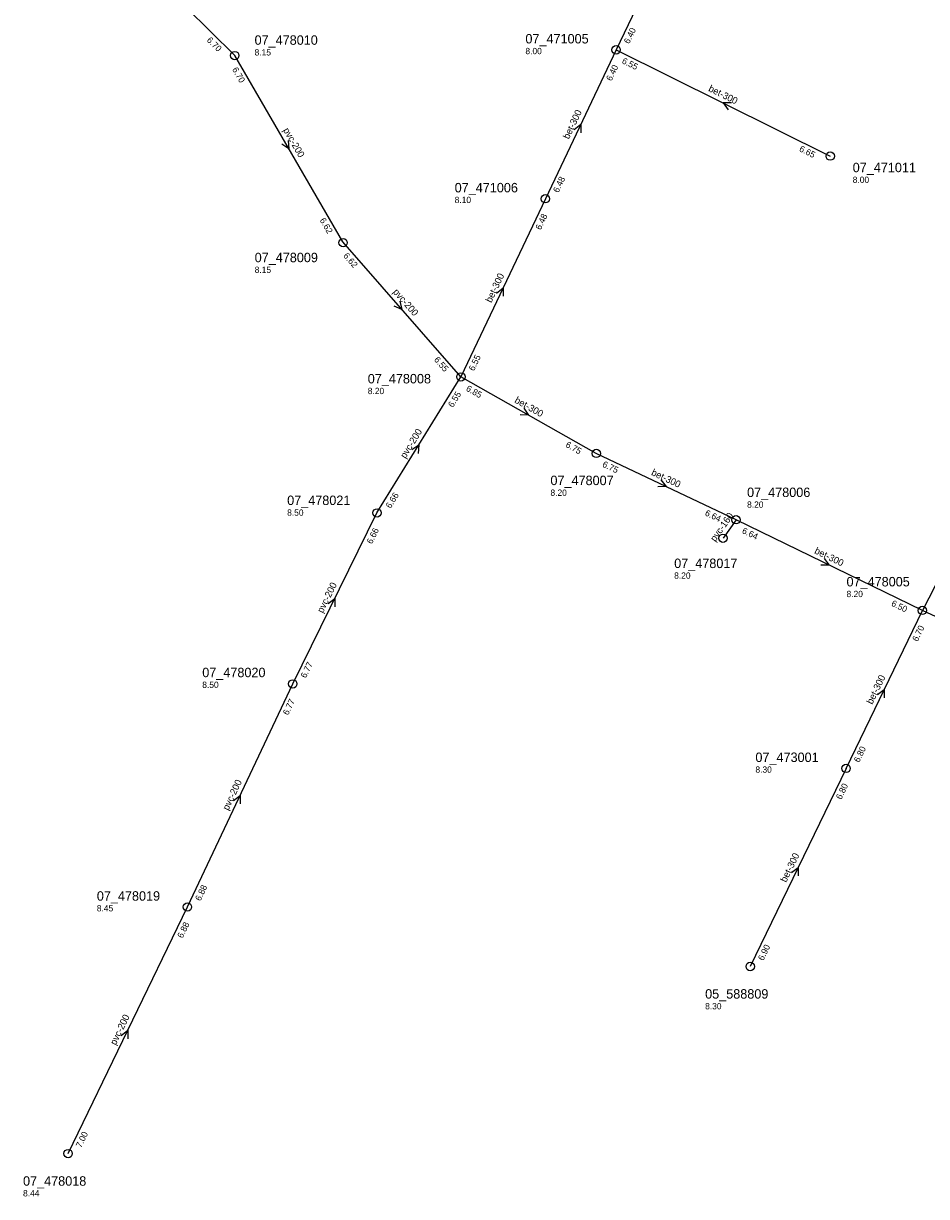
# Model space of a CAD drawing. Header units: metres. Extents: x 163992 to 165429, y 447924 to 449146.
# Tile 1 of 34: x 164023 to 164195, y 448365 to 448588. Entities that reach past the tile are written whole.
import ezdxf

# ---------------------------------------------------------------- set-up
doc = ezdxf.new("R2010")
doc.units = ezdxf.units.M

msp = doc.modelspace()

# ---------------------------------------------------------------- linework, layer by layer
at = {"layer": 'CON_BxH160x160mm', "linetype": 'Continuous'}
msp.add_lwpolyline([(164158.455, 448493.763), (164155.974, 448490.242)], dxfattribs=at)
at = {"layer": 'CON_BxH200x200mm', "linetype": 'Continuous'}
for points in [[(164062.932, 448582.155), (164044.385, 448600.5)], [(164083.557, 448546.655), (164062.932, 448582.155)], [(164106.033, 448520.955), (164083.557, 448546.655)], [(164090.037, 448495.059), (164106.033, 448520.955)], [(164073.98, 448462.49), (164090.037, 448495.059)], [(164053.92, 448420.01), (164073.98, 448462.49)], [(164031.17, 448373.04), (164053.92, 448420.01)]]:
    msp.add_lwpolyline(points, dxfattribs=at)
at = {"layer": 'CON_BxH300x300mm', "linetype": 'Continuous'}
for points in [[(164149.208, 448611.636), (164135.599, 448583.254)], [(164135.599, 448583.254), (164122.116, 448554.894)], [(164135.599, 448583.254), (164176.413, 448563.018)], [(164122.116, 448554.894), (164106.033, 448520.955)], [(164131.826, 448506.391), (164106.033, 448520.955)], [(164158.455, 448493.763), (164131.826, 448506.391)], [(164205.986, 448499.847), (164193.957, 448476.49)], [(164193.957, 448476.49), (164158.455, 448493.763)], [(164179.424, 448446.412), (164193.957, 448476.49)], [(164225.802, 448461.767), (164193.957, 448476.49)], [(164179.424, 448446.412), (164161.157, 448408.678)]]:
    msp.add_lwpolyline(points, dxfattribs=at)
at = {"layer": 'NOD_inspectieput'}
for centre in [(164062.93, 448582.16), (164135.6, 448583.25), (164176.41, 448563.02), (164122.12, 448554.89), (164083.57, 448546.52), (164106.03, 448520.96), (164131.83, 448506.39), (164090.04, 448495.06), (164158.45, 448493.76), (164155.97, 448490.24), (164193.96, 448476.49), (164073.98, 448462.49), (164179.42, 448446.41), (164053.92, 448420.01), (164161.16, 448408.68), (164031.17, 448373.04)]:
    msp.add_circle(centre, 0.8, dxfattribs=at)
at = {"layer": 'PIJL'}
for points in [[(164157.62, 448573.14), (164156.01, 448573.14), (164156.98, 448571.85)], [(164127.59, 448568.08), (164128.86, 448569.07), (164128.89, 448567.46)], [(164073.14, 448566.01), (164073.24, 448564.41), (164071.9, 448565.29)], [(164112.81, 448536.93), (164114.07, 448537.92), (164114.11, 448536.31)], [(164094.39, 448535.36), (164094.79, 448533.81), (164093.31, 448534.41)], [(164118.03, 448515.01), (164118.93, 448513.67), (164117.32, 448513.75)], [(164096.67, 448507.16), (164098.04, 448508.01), (164097.89, 448506.4)], [(164144.15, 448501.34), (164145.14, 448500.08), (164143.53, 448500.04)], [(164175.23, 448486.4), (164176.21, 448485.13), (164174.6, 448485.11)], [(164080.73, 448477.8), (164082.01, 448478.77), (164082.02, 448477.16)], [(164185.42, 448460.47), (164186.69, 448461.45), (164186.71, 448459.84)], [(164062.68, 448440.26), (164063.95, 448441.25), (164063.99, 448439.64)], [(164169.01, 448426.56), (164170.29, 448427.55), (164170.31, 448425.94)], [(164041.27, 448395.54), (164042.55, 448396.53), (164042.57, 448394.92)]]:
    msp.add_lwpolyline(points, dxfattribs=at)

# ---------------------------------------------------------------- texts
at = {"layer": 'DMM_BxH160x160mm'}
msp.add_text('pvc-160', height=1.3, rotation=54.83, dxfattribs=at).set_placement((164154.49, 448489.48))
at = {"layer": 'DMM_BxH200x200mm'}
for rotation, p in [(-59.84, (164072.1, 448567.95)), (-48.83, (164092.99, 448537.08)), (58.3, (164095.46, 448505.32)), (63.76, (164079.71, 448475.88)), (64.72, (164061.7, 448438.3)), (64.16, (164040.25, 448393.59))]:
    msp.add_text('pvc-200', height=1.3, rotation=rotation, dxfattribs=at).set_placement(p)
at = {"layer": 'DMM_BxH300x300mm'}
for rotation, p in [(-26.37, (164153.08, 448575.45)), (64.57, (164126.59, 448566.12)), (64.64, (164111.81, 448534.99)), (-29.45, (164116.13, 448516.15)), (-25.37, (164142.19, 448502.33)), (-25.94, (164173.28, 448487.42)), (64.21, (164184.41, 448458.5)), (64.17, (164168, 448424.59))]:
    msp.add_text('bet-300', height=1.3, rotation=rotation, dxfattribs=at).set_placement(p)
at = {"layer": 'INV_BxH200x200mm'}
for s, rotation, p in [('6.70', -44.69, (164057.51, 448584.98)), ('6.70', -59.84, (164062.38, 448579.52)), ('6.62', -59.84, (164079.07, 448550.8)), ('6.62', -48.83, (164083.52, 448543.96)), ('6.55', -48.83, (164100.83, 448524.17)), ('6.55', 58.3, (164104.5, 448515.04)), ('6.66', 58.3, (164092.62, 448495.81)), ('6.66', 63.76, (164089.07, 448489.03)), ('6.77', 63.76, (164076.48, 448463.49)), ('6.77', 64.72, (164073.11, 448456.44)), ('6.88', 64.72, (164056.4, 448421.05)), ('6.88', 64.16, (164052.99, 448413.97)), ('7.00', 64.16, (164033.66, 448374.06))]:
    msp.add_text(s, height=1.2, rotation=rotation, dxfattribs=at).set_placement(p)
at = {"layer": 'INV_BxH300x300mm'}
for s, rotation, p in [('6.40', 64.38, (164138.09, 448584.28)), ('6.55', -26.37, (164136.59, 448580.75)), ('6.40', 64.57, (164134.72, 448577.21)), ('6.65', -26.37, (164170.38, 448564)), ('6.48', 64.57, (164124.6, 448555.93)), ('6.48', 64.64, (164121.24, 448548.85)), ('6.55', 64.64, (164108.52, 448521.99)), ('6.85', -29.45, (164106.89, 448518.4)), ('6.75', -29.45, (164125.86, 448507.7)), ('6.75', -25.37, (164132.86, 448503.91)), ('6.64', -25.37, (164152.41, 448494.64)), ('6.64', -25.94, (164159.47, 448491.27)), ('6.50', -25.94, (164187.92, 448477.43)), ('6.70', 64.21, (164193.04, 448470.45)), ('6.80', 64.21, (164181.91, 448447.43)), ('6.80', 64.17, (164178.5, 448440.37)), ('6.90', 64.17, (164163.65, 448409.69))]:
    msp.add_text(s, height=1.2, rotation=rotation, dxfattribs=at).set_placement(p)
at = {"layer": 'NLV_inspectieput'}
for s, p in [('8.15', (164066.71, 448582.17)), ('8.00', (164118.32, 448582.42)), ('8.00', (164180.69, 448557.9)), ('8.10', (164104.84, 448554.06)), ('8.15', (164066.73, 448540.76)), ('8.20', (164088.28, 448517.68)), ('8.20', (164123.09, 448498.31)), ('8.50', (164072.92, 448494.52)), ('8.20', (164160.56, 448496.04)), ('8.20', (164146.67, 448482.52)), ('8.20', (164179.51, 448479.02)), ('8.50', (164056.74, 448461.73)), ('8.30', (164162.15, 448445.58)), ('8.45', (164036.65, 448419.17)), ('8.30', (164152.57, 448400.52)), ('8.44', (164022.59, 448364.89))]:
    msp.add_text(s, height=1.2, dxfattribs=at).set_placement(p)
at = {"layer": 'NNR_inspectieput'}
for s, p in [('07_478010', (164066.71, 448584.21)), ('07_471005', (164118.32, 448584.46)), ('07_471011', (164180.69, 448559.94)), ('07_471006', (164104.84, 448556.1)), ('07_478009', (164066.73, 448542.8)), ('07_478008', (164088.28, 448519.72)), ('07_478007', (164123.09, 448500.35)), ('07_478021', (164072.92, 448496.56)), ('07_478006', (164160.56, 448498.08)), ('07_478017', (164146.67, 448484.56)), ('07_478005', (164179.51, 448481.06)), ('07_478020', (164056.74, 448463.77)), ('07_473001', (164162.15, 448447.62)), ('07_478019', (164036.65, 448421.21)), ('05_588809', (164152.57, 448402.56)), ('07_478018', (164022.59, 448366.93))]:
    msp.add_text(s, height=1.8, dxfattribs=at).set_placement(p)

doc.saveas('drawing.dxf')
